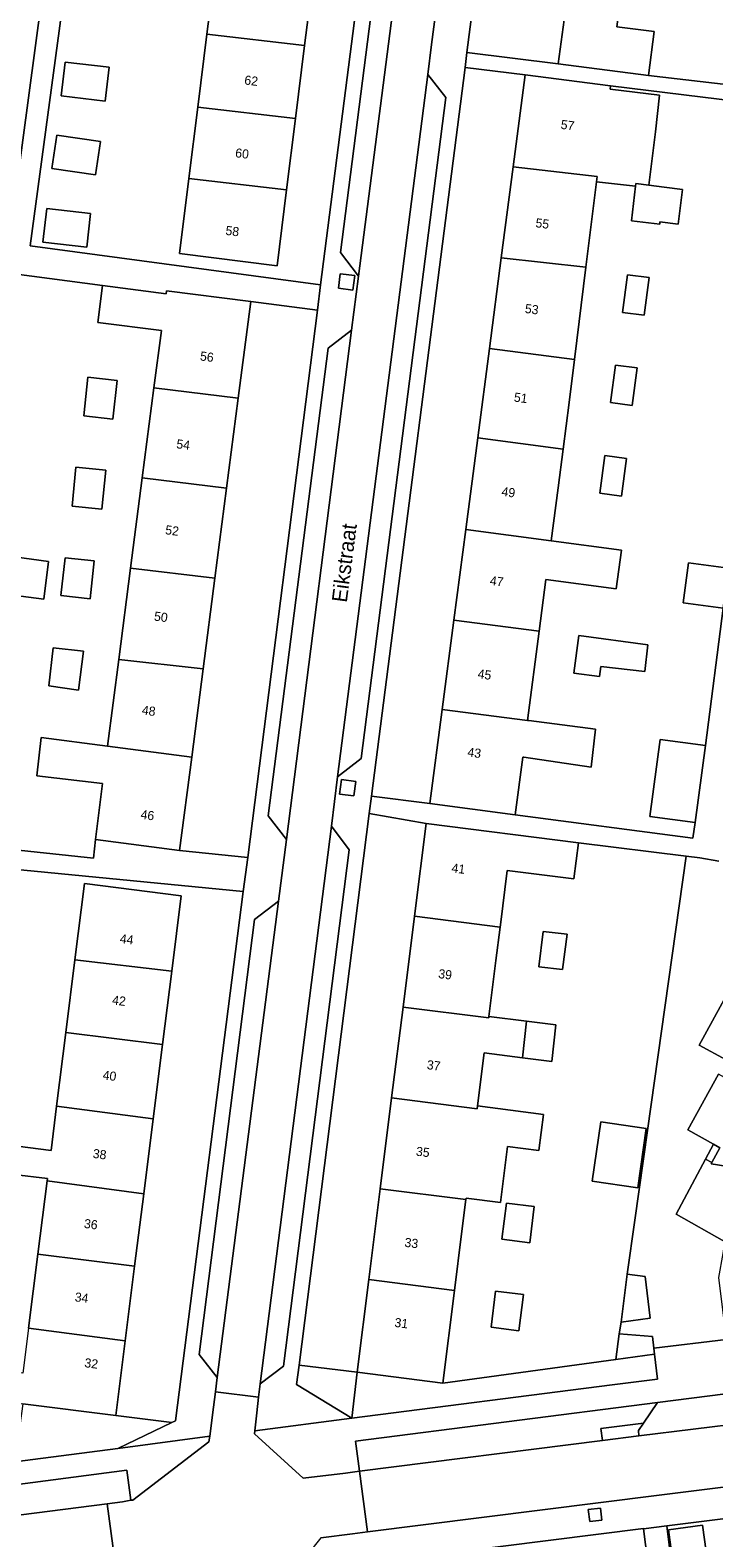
# Model space of a CAD drawing. Header units: metres. Extents: x 151448 to 154749, y 463108 to 465296.
# Tile 75 of 256: x 152814 to 152870, y 463740 to 463864. Entities that reach past the tile are written whole.
import ezdxf
from ezdxf.enums import TextEntityAlignment as Align

# ---------------------------------------------------------------- set-up
doc = ezdxf.new("R2010")
doc.units = ezdxf.units.M
for name, color, linetype, lineweight in [('B-PV-GR-BEPLANTING_CULTUUR_BODEMBEDEKKER-GV', 253, 'Continuous', 9), ('B-PV-GR-GROENVOORZIENING-GV', 253, 'Continuous', 9), ('B-PV-IE-TERREINAFSCHEIDING_KUNSTMATIG_HEKWERK-G', 253, 'Continuous', 9), ('B-PV-OG-BEBOUWING-GV', 1, 'Continuous', 9), ('B-PV-OG-BEBOUWING-T18', 2, 'Continuous', 9), ('B-PV-OG-TERREIN_BEGROEID-GV', 253, 'Continuous', 9), ('B-PV-OG-TERREIN_ERF-GV', 253, 'Continuous', 9), ('B-PV-OG-TOPOGRAFIE-T18', 2, 'Continuous', 9), ('B-PV-VH-OPENVERHARDING_BETONSTRAATSTEEN-GV', 253, 'Continuous', 9), ('B-PV-VH-OPENVERHARDING_STRAATBAKSTEEN-GV', 253, 'Continuous', 9), ('B-PV-VH-OPENVERHARDING_TEGEL-GV', 253, 'Continuous', 9)]:
    doc.layers.add(name, color=color, linetype=linetype, lineweight=lineweight)
doc.styles.add('Drong', font='txt', dxfattribs={"height": 1.8})

msp = doc.modelspace()

# ---------------------------------------------------------------- linework, layer by layer
at = {"layer": 'B-PV-GR-BEPLANTING_CULTUUR_BODEMBEDEKKER-GV', "flags": 128}
for points in [[(152840.035, 463749.74), (152861.462, 463752.477), (152864.963, 463752.924), (152865.203, 463752.955), (152864.952, 463755.017), (152861.751, 463754.579), (152847.517, 463752.632), (152840.469, 463753.517)], [(152840.035, 463749.74), (152840.469, 463753.517), (152835.685, 463754.117), (152835.479, 463752.499)], [(152801.212, 463744.715), (152820.76, 463747.251), (152825.203, 463749.384), (152820.589, 463749.964), (152812.929, 463750.928), (152812.555, 463748.135), (152804.166, 463747.182), (152801.479, 463746.772)]]:
    msp.add_lwpolyline(points, close=True, dxfattribs=at)
at = {"layer": 'B-PV-GR-GROENVOORZIENING-GV', "flags": 128}
for points in [[(152840.263, 463843.828), (152839.074, 463843.983), (152838.918, 463842.794), (152840.108, 463842.638)], [(152840.35, 463802.17), (152839.161, 463802.325), (152839.005, 463801.136), (152840.195, 463800.98)], [(152860.489, 463742.339), (152859.497, 463742.213), (152859.623, 463741.221), (152860.615, 463741.347)]]:
    msp.add_lwpolyline(points, close=True, dxfattribs=at)
at = {"layer": 'B-PV-IE-TERREINAFSCHEIDING_KUNSTMATIG_HEKWERK-G', "flags": 128}
msp.add_lwpolyline([(152820.589, 463749.964), (152825.203, 463749.384)], dxfattribs=at)
at = {"layer": 'B-PV-OG-BEBOUWING-GV', "flags": 128}
for points in [[(152862.666, 463870.636), (152854.837, 463871.537), (152854.024, 463865.359), (152857.495, 463864.903), (152857.019, 463861.285), (152864.455, 463860.307), (152864.932, 463863.926), (152861.836, 463864.331)], [(152828.873, 463869.92), (152828.095, 463863.712), (152836.14, 463862.789), (152836.917, 463868.988)], [(152827.341, 463857.7), (152835.384, 463856.765), (152836.14, 463862.789), (152828.095, 463863.712)], [(152816.414, 463861.407), (152816.09, 463858.623), (152819.706, 463858.201), (152820.031, 463860.985)], [(152861.336, 463859.458), (152854.306, 463860.378), (152853.311, 463852.779), (152860.22, 463851.98), (152860.172, 463851.565), (152863.376, 463851.205), (152863.4, 463851.42), (152864.484, 463851.286), (152865.025, 463855.664), (152865.369, 463858.694), (152861.299, 463859.176)], [(152835.384, 463856.765), (152827.341, 463857.7), (152826.604, 463851.822), (152834.648, 463850.893)], [(152815.723, 463855.392), (152815.333, 463852.647), (152818.928, 463852.137), (152819.318, 463854.881)], [(152859.302, 463844.53), (152860.172, 463851.565), (152860.22, 463851.98), (152853.311, 463852.779), (152852.333, 463845.306)], [(152826.604, 463851.822), (152825.83, 463845.654), (152833.865, 463844.647), (152834.648, 463850.893)], [(152865.397, 463848.249), (152866.901, 463848.062), (152867.257, 463850.932), (152865.754, 463851.124), (152864.484, 463851.286), (152863.4, 463851.42), (152863.376, 463851.205), (152863.051, 463848.34), (152865.375, 463848.07)], [(152814.589, 463846.581), (152818.194, 463846.166), (152818.515, 463848.952), (152814.91, 463849.368)], [(152858.361, 463836.934), (152859.302, 463844.53), (152852.333, 463845.306), (152851.354, 463837.829)], [(152823.73, 463834.599), (152830.677, 463833.752), (152831.706, 463841.689), (152824.765, 463842.589), (152824.733, 463842.341), (152819.491, 463843.023), (152819.123, 463839.979), (152824.342, 463839.321)], [(152862.324, 463840.798), (152864.108, 463840.564), (152864.514, 463843.664), (152862.731, 463843.898)], [(152850.391, 463830.478), (152857.42, 463829.549), (152857.922, 463833.382), (152858.361, 463836.934), (152851.354, 463837.829)], [(152817.952, 463832.279), (152820.357, 463832.016), (152820.704, 463835.198), (152818.299, 463835.46)], [(152861.333, 463833.37), (152863.116, 463833.136), (152863.523, 463836.236), (152861.739, 463836.469)], [(152822.767, 463827.165), (152829.715, 463826.324), (152830.677, 463833.752), (152823.73, 463834.599)], [(152850.391, 463830.478), (152849.4, 463822.91), (152856.43, 463821.99), (152857.002, 463826.363), (152857.42, 463829.549)], [(152819.438, 463824.595), (152819.757, 463827.801), (152817.312, 463828.045), (152816.992, 463824.839)], [(152860.441, 463825.913), (152862.224, 463825.679), (152862.631, 463828.779), (152860.847, 463829.013)], [(152829.715, 463826.324), (152822.767, 463827.165), (152821.806, 463819.751), (152828.754, 463818.912)], [(152849.4, 463822.91), (152848.424, 463815.454), (152855.458, 463814.564), (152856.012, 463818.794), (152861.799, 463818.036), (152862.227, 463821.231), (152856.43, 463821.99)], [(152809.578, 463817.848), (152814.67, 463817.18), (152815.061, 463820.283), (152810.023, 463820.977)], [(152818.816, 463820.33), (152816.412, 463820.599), (152816.065, 463817.493), (152818.47, 463817.224)], [(152820.832, 463812.226), (152827.787, 463811.448), (152828.754, 463818.912), (152821.806, 463819.751)], [(152870.593, 463816.444), (152871.041, 463819.735), (152867.751, 463820.183), (152867.303, 463816.892)], [(152854.495, 463807.207), (152855.458, 463814.564), (152848.424, 463815.454), (152847.462, 463808.106)], [(152817.924, 463812.908), (152815.424, 463813.181), (152815.082, 463810.054), (152817.518, 463809.685)], [(152858.313, 463811.101), (152860.407, 463810.83), (152860.516, 463811.641), (152864.137, 463811.235), (152864.408, 463813.424), (152858.705, 463814.182)], [(152820.832, 463812.226), (152819.904, 463805.067), (152826.844, 463804.168), (152827.787, 463811.448)], [(152846.447, 463800.353), (152853.477, 463799.432), (152854.098, 463804.172), (152854.174, 463804.162), (152859.739, 463803.35), (152860.091, 463806.486), (152854.605, 463807.189), (152854.495, 463807.207), (152847.462, 463808.106)], [(152826.844, 463804.168), (152819.904, 463805.067), (152814.44, 463805.786), (152814.1, 463802.642), (152819.506, 463801.998), (152818.909, 463797.39), (152825.849, 463796.491)], [(152869.133, 463805.132), (152865.416, 463805.632), (152864.565, 463799.298), (152868.282, 463798.799)], [(152858.684, 463797.125), (152846.14, 463798.7), (152845.182, 463791.07), (152852.232, 463790.185), (152852.254, 463790.364), (152852.816, 463794.84), (152858.31, 463794.15)], [(152817.231, 463787.483), (152825.192, 463786.539), (152825.976, 463792.766), (152818.022, 463793.767)], [(152844.243, 463783.589), (152851.293, 463782.704), (152851.308, 463782.826), (152851.885, 463787.423), (152852.232, 463790.185), (152845.182, 463791.07)], [(152855.428, 463786.913), (152857.371, 463786.679), (152857.753, 463789.605), (152855.791, 463789.829)], [(152825.192, 463786.539), (152817.231, 463787.483), (152816.478, 463781.493), (152824.433, 463780.503)], [(152870.854, 463779.244), (152874.615, 463777.228), (152874.509, 463777.034), (152887.778, 463774.886), (152888.91, 463781.783), (152870.983, 463784.766), (152868.615, 463780.445)], [(152850.931, 463779.824), (152854.091, 463779.427), (152854.406, 463782.437), (152851.308, 463782.826), (152851.293, 463782.704), (152844.243, 463783.589), (152843.304, 463776.108), (152850.353, 463775.224), (152850.382, 463775.452)], [(152854.091, 463779.427), (152856.497, 463779.125), (152856.813, 463782.135), (152854.406, 463782.437)], [(152816.478, 463781.493), (152815.715, 463775.432), (152823.664, 463774.394), (152824.433, 463780.503)], [(152886.644, 463767.98), (152887.778, 463774.886), (152874.509, 463777.034), (152873.939, 463775.985), (152870.21, 463778.067), (152867.695, 463773.473), (152869.794, 463772.304), (152870.317, 463772.013), (152869.668, 463770.797), (152869.611, 463770.69)], [(152842.366, 463768.627), (152849.414, 463767.743), (152849.43, 463767.869), (152852.271, 463767.51), (152852.851, 463772.11), (152855.432, 463771.784), (152855.813, 463774.754), (152850.382, 463775.452), (152850.353, 463775.224), (152843.304, 463776.108)], [(152814.941, 463769.279), (152822.887, 463768.226), (152823.664, 463774.394), (152815.715, 463775.432), (152815.257, 463771.794), (152812.497, 463772.139), (152812.2, 463769.817), (152814.965, 463769.471)], [(152864.273, 463773.605), (152860.525, 463774.14), (152859.826, 463769.246), (152863.575, 463768.711)], [(152870.841, 463756.228), (152881.661, 463757.52), (152882.543, 463761.338), (152885.487, 463760.931), (152886.644, 463767.98), (152869.611, 463770.69), (152869.668, 463770.797), (152869.141, 463771.076), (152866.721, 463766.527), (152870.721, 463764.283), (152870.585, 463763.31), (152870.226, 463761.333)], [(152822.887, 463768.226), (152814.941, 463769.279), (152814.182, 463763.248), (152822.137, 463762.267)], [(152849.059, 463764.916), (152849.414, 463767.743), (152842.366, 463768.627), (152841.427, 463761.147), (152848.475, 463760.262)], [(152855.051, 463767.16), (152852.762, 463767.449), (152852.387, 463764.472), (152854.675, 463764.183)], [(152813.413, 463757.143), (152821.364, 463756.119), (152822.137, 463762.267), (152814.182, 463763.248)], [(152840.469, 463753.517), (152847.517, 463752.632), (152848.475, 463760.262), (152841.427, 463761.147)], [(152854.149, 463759.92), (152851.86, 463760.209), (152851.485, 463757.232), (152853.773, 463756.943)], [(152821.364, 463756.119), (152813.413, 463757.143), (152812.948, 463753.447), (152811.997, 463753.566), (152811.737, 463751.494), (152812.687, 463751.375), (152812.636, 463750.965), (152812.657, 463750.962), (152812.929, 463750.928), (152820.589, 463749.964)], [(152869.745, 463734.814), (152868.907, 463740.918), (152866.092, 463740.532), (152866.93, 463734.428)]]:
    msp.add_lwpolyline(points, close=True, dxfattribs=at)
at = {"layer": 'B-PV-OG-TERREIN_BEGROEID-GV', "flags": 128}
for points in [[(152865.206, 463751.019), (152840.34, 463747.844), (152840.658, 463745.372), (152860.666, 463747.898), (152860.541, 463748.89), (152864.037, 463749.332)], [(152821.819, 463742.98), (152821.506, 463745.455), (152803.7, 463743.135), (152803.876, 463741.654), (152807.928, 463742.172), (152808.055, 463741.18), (152819.887, 463742.694), (152821.131, 463742.862)]]:
    msp.add_lwpolyline(points, close=True, dxfattribs=at)
at = {"layer": 'B-PV-OG-TERREIN_ERF-GV', "flags": 128}
for points in [[(152881.181, 463891.96), (152865.301, 463890.662), (152865.072, 463888.926), (152864.262, 463882.766), (152863.452, 463876.613), (152862.666, 463870.636), (152861.836, 463864.331), (152864.932, 463863.926), (152864.455, 463860.307), (152876.493, 463858.915)], [(152857.414, 463891.127), (152855.286, 463890.955), (152852.895, 463888.455), (152849.499, 463862.213), (152857.019, 463861.285), (152857.495, 463864.903), (152854.024, 463865.359), (152854.837, 463871.537), (152855.618, 463877.472), (152856.44, 463883.719), (152857.26, 463889.954)], [(152816.414, 463861.407), (152820.031, 463860.985), (152819.706, 463858.201), (152816.09, 463858.623)], [(152847.462, 463808.106), (152848.424, 463815.454), (152849.4, 463822.91), (152850.391, 463830.478), (152851.354, 463837.829), (152852.333, 463845.306), (152853.311, 463852.779), (152854.306, 463860.378), (152849.361, 463860.971), (152841.646, 463800.955), (152846.447, 463800.353)], [(152815.723, 463855.392), (152819.318, 463854.881), (152818.928, 463852.137), (152815.333, 463852.647)], [(152814.589, 463846.581), (152814.91, 463849.368), (152818.515, 463848.952), (152818.194, 463846.166)], [(152819.904, 463805.067), (152820.832, 463812.226), (152821.806, 463819.751), (152822.767, 463827.165), (152823.73, 463834.599), (152824.342, 463839.321), (152819.123, 463839.979), (152819.491, 463843.023), (152812.229, 463843.968), (152809.342, 463829.04), (152806.634, 463797.147), (152818.745, 463795.852), (152818.909, 463797.39), (152819.506, 463801.998), (152814.1, 463802.642), (152814.44, 463805.786)], [(152862.324, 463840.798), (152862.731, 463843.898), (152864.514, 463843.664), (152864.108, 463840.564)], [(152825.849, 463796.491), (152831.454, 463795.911), (152837.192, 463840.978), (152831.706, 463841.689), (152830.677, 463833.752), (152829.715, 463826.324), (152828.754, 463818.912), (152827.787, 463811.448), (152826.844, 463804.168)], [(152817.952, 463832.279), (152818.299, 463835.46), (152820.704, 463835.198), (152820.357, 463832.016)], [(152861.333, 463833.37), (152861.739, 463836.469), (152863.523, 463836.236), (152863.116, 463833.136)], [(152819.438, 463824.595), (152816.992, 463824.839), (152817.312, 463828.045), (152819.757, 463827.801)], [(152860.441, 463825.913), (152860.847, 463829.013), (152862.631, 463828.779), (152862.224, 463825.679)], [(152810.023, 463820.977), (152815.061, 463820.283), (152814.67, 463817.18), (152809.578, 463817.848)], [(152818.816, 463820.33), (152818.47, 463817.224), (152816.065, 463817.493), (152816.412, 463820.599)], [(152817.924, 463812.908), (152817.518, 463809.685), (152815.082, 463810.054), (152815.424, 463813.181)], [(152858.313, 463811.101), (152858.705, 463814.182), (152864.408, 463813.424), (152864.137, 463811.235), (152860.516, 463811.641), (152860.407, 463810.83)], [(152846.14, 463798.7), (152841.455, 463799.533), (152835.685, 463754.117), (152840.469, 463753.517), (152841.427, 463761.147), (152842.366, 463768.627), (152843.304, 463776.108), (152844.243, 463783.589), (152845.182, 463791.07)], [(152861.751, 463754.579), (152862.04, 463756.682), (152862.195, 463757.633), (152862.696, 463761.589), (152863.327, 463766.055), (152864.371, 463773.443), (152867.56, 463796.011), (152858.684, 463797.125), (152858.31, 463794.15), (152852.816, 463794.84), (152852.254, 463790.364), (152852.232, 463790.185), (152851.885, 463787.423), (152851.308, 463782.826), (152854.406, 463782.437), (152856.813, 463782.135), (152856.497, 463779.125), (152854.091, 463779.427), (152850.931, 463779.824), (152850.382, 463775.452), (152855.813, 463774.754), (152855.432, 463771.784), (152852.851, 463772.11), (152852.271, 463767.51), (152849.43, 463767.869), (152849.414, 463767.743), (152849.059, 463764.916), (152848.475, 463760.262), (152847.517, 463752.632)], [(152855.428, 463786.913), (152855.791, 463789.829), (152857.753, 463789.605), (152857.371, 463786.679)], [(152864.273, 463773.605), (152863.575, 463768.711), (152859.826, 463769.246), (152860.525, 463774.14)], [(152869.794, 463772.304), (152869.141, 463771.076), (152869.668, 463770.797), (152870.317, 463772.013)], [(152855.051, 463767.16), (152854.675, 463764.183), (152852.387, 463764.472), (152852.762, 463767.449)], [(152862.195, 463757.633), (152864.579, 463757.975), (152864.183, 463761.401), (152862.696, 463761.589)], [(152854.149, 463759.92), (152853.773, 463756.943), (152851.485, 463757.232), (152851.86, 463760.209)], [(152862.04, 463756.682), (152861.751, 463754.579), (152864.952, 463755.017), (152864.891, 463755.518), (152864.777, 463756.456)], [(152866.092, 463740.532), (152868.907, 463740.918), (152869.745, 463734.814), (152866.93, 463734.428)]]:
    msp.add_lwpolyline(points, close=True, dxfattribs=at)
for points in [[(152816.575, 463868.913), (152813.553, 463846.273), (152837.45, 463843.075), (152843.161, 463887.498)], [(152811.841, 463846.776), (152816.593, 463882.306), (152815.39, 463882.401), (152815.049, 463878.084), (152811.034, 463878.401)], [(152836.917, 463868.988), (152836.14, 463862.789), (152835.384, 463856.765), (152834.648, 463850.893), (152833.865, 463844.647), (152825.83, 463845.654), (152826.604, 463851.822), (152827.341, 463857.7), (152828.095, 463863.712), (152828.873, 463869.92)], [(152876.493, 463858.915), (152864.455, 463860.307), (152857.019, 463861.285), (152849.499, 463862.213), (152849.361, 463860.971), (152854.306, 463860.378), (152861.336, 463859.458), (152876.316, 463857.627)], [(152876.316, 463857.627), (152861.336, 463859.458), (152861.299, 463859.176), (152865.369, 463858.694), (152865.025, 463855.664), (152864.484, 463851.286), (152865.754, 463851.124), (152867.257, 463850.932), (152866.901, 463848.062), (152865.397, 463848.249), (152865.375, 463848.07), (152863.051, 463848.34), (152863.376, 463851.205), (152860.172, 463851.565), (152859.302, 463844.53), (152858.361, 463836.934), (152857.922, 463833.382), (152857.42, 463829.549), (152857.002, 463826.363), (152856.43, 463821.99), (152862.227, 463821.231), (152861.799, 463818.036), (152856.012, 463818.794), (152855.458, 463814.564), (152854.495, 463807.207), (152854.605, 463807.189), (152860.091, 463806.486), (152859.739, 463803.35), (152854.174, 463804.162), (152854.098, 463804.172), (152853.477, 463799.432), (152868.109, 463797.515), (152868.282, 463798.799), (152864.565, 463799.298), (152865.416, 463805.632), (152869.133, 463805.132), (152870.593, 463816.444), (152867.303, 463816.892), (152867.751, 463820.183), (152871.041, 463819.735)], [(152870.593, 463816.444), (152869.133, 463805.132), (152868.282, 463798.799), (152868.109, 463797.515), (152853.477, 463799.432), (152846.447, 463800.353), (152841.646, 463800.955), (152841.455, 463799.533), (152846.14, 463798.7), (152858.684, 463797.125), (152867.56, 463796.011), (152868.668, 463795.872), (152870.236, 463795.615)], [(152812.497, 463772.139), (152815.257, 463771.794), (152815.715, 463775.432), (152816.478, 463781.493), (152817.231, 463787.483), (152818.022, 463793.767), (152825.976, 463792.766), (152825.192, 463786.539), (152824.433, 463780.503), (152823.664, 463774.394), (152822.887, 463768.226), (152822.137, 463762.267), (152821.364, 463756.119), (152820.589, 463749.964), (152825.203, 463749.384), (152825.505, 463749.529), (152831.069, 463793.099), (152806.785, 463795.471)], [(152813.413, 463757.143), (152814.182, 463763.248), (152814.941, 463769.279), (152814.965, 463769.471), (152812.2, 463769.817)], [(152899.692, 463654.32), (152888.453, 463741.671), (152886.614, 463743.44), (152886.592, 463743.462), (152865.96, 463740.875), (152865.959, 463740.864), (152868.583, 463719.626)], [(152864.903, 463733.969), (152864.053, 463740.627), (152864.051, 463740.643), (152840.943, 463737.748)]]:
    msp.add_lwpolyline(points, dxfattribs=at)
at = {"layer": 'B-PV-VH-OPENVERHARDING_BETONSTRAATSTEEN-GV', "flags": 128}
for points in [[(152846.466, 463889.512), (152844.499, 463887.958), (152839.101, 463845.725), (152840.577, 463843.775)], [(152846.295, 463860.396), (152838.854, 463802.555), (152840.803, 463804.066), (152847.753, 463858.492)], [(152834.635, 463797.393), (152840.01, 463839.341), (152838.063, 463837.862), (152833.129, 463799.346)], [(152838.345, 463798.484), (152832.468, 463752.577), (152834.405, 463754.031), (152839.818, 463796.552)], [(152833.988, 463792.305), (152832.023, 463790.817), (152827.453, 463754.974), (152828.949, 463753.089)]]:
    msp.add_lwpolyline(points, close=True, dxfattribs=at)
at = {"layer": 'B-PV-VH-OPENVERHARDING_STRAATBAKSTEEN-GV', "flags": 128}
for points in [[(152840.01, 463839.341), (152834.635, 463797.393), (152833.988, 463792.305), (152828.949, 463753.089), (152828.807, 463751.895), (152832.341, 463751.477), (152832.468, 463752.577), (152838.345, 463798.484), (152838.854, 463802.555), (152846.295, 463860.396), (152846.597, 463862.877), (152847.112, 463866.84), (152847.534, 463870.144), (152849.913, 463889.002), (152849.906, 463889.011), (152849.916, 463889.045), (152849.948, 463889.15), (152846.466, 463889.512), (152840.577, 463843.775)], [(152840.263, 463843.828), (152840.108, 463842.638), (152838.918, 463842.794), (152839.074, 463843.983)], [(152840.35, 463802.17), (152840.195, 463800.98), (152839.005, 463801.136), (152839.161, 463802.325)], [(152840.658, 463745.372), (152841.312, 463740.389), (152865.117, 463743.366), (152868.615, 463743.824), (152876.935, 463744.856), (152885.009, 463745.875), (152885.313, 463745.913), (152884.521, 463750.899), (152878.697, 463750.159), (152875.593, 463749.764), (152872.605, 463749.384), (152863.665, 463748.277), (152860.666, 463747.898)], [(152872.605, 463749.384), (152872.521, 463749.816), (152870.788, 463751.733), (152865.206, 463751.019), (152864.037, 463749.332), (152863.621, 463748.731), (152863.665, 463748.277)], [(152820.527, 463737.797), (152819.887, 463742.694), (152808.055, 463741.18), (152803.994, 463740.661), (152799.84, 463740.156), (152796.257, 463739.719), (152796.194, 463739.711), (152782.442, 463737.973), (152783.067, 463733.026)], [(152860.489, 463742.339), (152860.615, 463741.347), (152859.623, 463741.221), (152859.497, 463742.213)]]:
    msp.add_lwpolyline(points, close=True, dxfattribs=at)
for points in [[(152843.161, 463887.498), (152837.45, 463843.075), (152837.192, 463840.978), (152831.454, 463795.911), (152831.069, 463793.099), (152825.505, 463749.529), (152825.203, 463749.384), (152820.76, 463747.251), (152828.324, 463748.267), (152828.635, 463750.65), (152828.807, 463751.895), (152828.949, 463753.089), (152827.453, 463754.974), (152832.023, 463790.817), (152833.988, 463792.305), (152834.635, 463797.393), (152833.129, 463799.346), (152838.063, 463837.862), (152840.01, 463839.341), (152840.577, 463843.775), (152839.101, 463845.725), (152844.499, 463887.958)], [(152847.112, 463866.84), (152846.597, 463862.877), (152846.295, 463860.396), (152847.753, 463858.492), (152840.803, 463804.066), (152838.854, 463802.555), (152838.345, 463798.484), (152839.818, 463796.552), (152834.405, 463754.031), (152832.468, 463752.577), (152832.341, 463751.477), (152832.193, 463750.188), (152832.027, 463748.707), (152840.035, 463749.74), (152835.479, 463752.499), (152835.685, 463754.117), (152841.455, 463799.533), (152841.646, 463800.955), (152849.361, 463860.971), (152849.499, 463862.213), (152852.895, 463888.455)], [(152870.236, 463795.615), (152868.668, 463795.872), (152867.56, 463796.011), (152864.371, 463773.443), (152863.327, 463766.055), (152862.696, 463761.589), (152864.183, 463761.401), (152864.579, 463757.975), (152862.195, 463757.633), (152862.04, 463756.682), (152864.777, 463756.456), (152864.891, 463755.518), (152870.841, 463756.228)], [(152870.854, 463779.244), (152868.615, 463780.445), (152870.983, 463784.766)], [(152870.721, 463764.283), (152866.721, 463766.527), (152869.141, 463771.076), (152869.794, 463772.304), (152867.695, 463773.473), (152870.21, 463778.067)], [(152870.841, 463756.228), (152864.891, 463755.518), (152864.952, 463755.017), (152865.203, 463752.955), (152864.963, 463752.924), (152861.462, 463752.477), (152840.035, 463749.74), (152832.027, 463748.707), (152831.998, 463748.453), (152836.01, 463744.794), (152839.51, 463745.215), (152840.658, 463745.372), (152840.34, 463747.844), (152865.206, 463751.019), (152870.788, 463751.733)], [(152837.461, 463739.872), (152840.079, 463740.213), (152841.312, 463740.389), (152840.658, 463745.372), (152839.51, 463745.215), (152836.01, 463744.794), (152831.998, 463748.453), (152832.027, 463748.707), (152832.193, 463750.188), (152832.341, 463751.477), (152828.807, 463751.895), (152828.635, 463750.65), (152828.324, 463748.267), (152828.26, 463747.78), (152821.986, 463742.989), (152821.819, 463742.98), (152821.131, 463742.862), (152819.887, 463742.694), (152820.527, 463737.797)], [(152779.493, 463737.614), (152780.699, 463737.753), (152780.394, 463740.117), (152795.86, 463742.125), (152796.257, 463739.719), (152799.84, 463740.156), (152803.994, 463740.661), (152803.876, 463741.654), (152803.7, 463743.135), (152821.506, 463745.455), (152821.819, 463742.98), (152821.986, 463742.989), (152828.26, 463747.78), (152828.324, 463748.267), (152820.76, 463747.251), (152801.212, 463744.715), (152799.113, 463744.433), (152787.654, 463742.96), (152781.118, 463742.12), (152773.582, 463740.944)], [(152886.739, 463746.089), (152885.313, 463745.913), (152885.009, 463745.875), (152883.967, 463744.545), (152878.206, 463743.846), (152876.935, 463744.856), (152868.615, 463743.824), (152865.117, 463743.366), (152841.312, 463740.389), (152840.079, 463740.213), (152837.461, 463739.872), (152835.234, 463737.046), (152840.943, 463737.748), (152864.051, 463740.643), (152864.053, 463740.627), (152865.959, 463740.864)], [(152865.959, 463740.864), (152865.96, 463740.875), (152886.592, 463743.462), (152886.614, 463743.44), (152888.934, 463743.746), (152889.739, 463743.853), (152890.607, 463743.969)]]:
    msp.add_lwpolyline(points, dxfattribs=at)
at = {"layer": 'B-PV-VH-OPENVERHARDING_TEGEL-GV', "flags": 128}
for points in [[(152812.229, 463843.968), (152819.491, 463843.023), (152824.733, 463842.341), (152824.765, 463842.589), (152831.706, 463841.689), (152837.192, 463840.978), (152837.45, 463843.075), (152813.553, 463846.273), (152816.575, 463868.913), (152816.882, 463871.217), (152819, 463887.084), (152815.296, 463886.709), (152815.286, 463886.884), (152815.237, 463887.722), (152812.973, 463887.558)], [(152812.747, 463882.609), (152815.39, 463882.401), (152816.593, 463882.306), (152811.841, 463846.776)], [(152806.785, 463795.471), (152831.069, 463793.099), (152831.454, 463795.911), (152825.849, 463796.491), (152818.909, 463797.39), (152818.745, 463795.852), (152806.634, 463797.147)]]:
    msp.add_lwpolyline(points, dxfattribs=at)
for points in [[(152860.666, 463747.898), (152863.665, 463748.277), (152863.621, 463748.731), (152864.037, 463749.332), (152860.541, 463748.89)], [(152875.567, 463650.118), (152875.66, 463648.446), (152878.176, 463648.785), (152877.868, 463650.764), (152872.906, 463686.694), (152868.945, 463716.554), (152868.583, 463719.626), (152865.959, 463740.864), (152864.053, 463740.627), (152864.903, 463733.969), (152865.634, 463728.232), (152872.463, 463674.654), (152872.933, 463670.984), (152872.931, 463670.984), (152874.411, 463659.376), (152874.729, 463656.879), (152875.549, 463650.444)]]:
    msp.add_lwpolyline(points, close=True, dxfattribs=at)

# ---------------------------------------------------------------- texts
at = {"layer": 'B-PV-OG-BEBOUWING-T18', "style": 'Drong'}
for s, rotation, p in [('62', 352.8, (152831.744, 463859.887)), ('57', 352.5, (152857.795, 463856.217)), ('60', 352.9, (152830.992, 463853.889)), ('58', 352.9, (152830.191, 463847.497)), ('55', 352.9, (152855.715, 463848.118)), ('53', 352.9, (152854.842, 463841.066)), ('56', 352.6, (152828.095, 463837.155)), ('51', 352.5, (152853.937, 463833.761)), ('54', 352.6, (152826.146, 463829.912)), ('49', 352.5, (152852.92, 463825.995)), ('52', 352.6, (152825.23, 463822.84)), ('47', 352.5, (152851.961, 463818.663)), ('50', 352.6, (152824.308, 463815.73)), ('45', 352.5, (152850.955, 463810.98)), ('48', 352.6, (152823.307, 463808)), ('43', 352.5, (152850.112, 463804.54)), ('46', 352.6, (152823.203, 463799.405)), ('41', 352.8, (152848.804, 463794.998)), ('44', 352.8, (152821.493, 463789.178)), ('39', 352.8, (152847.712, 463786.292)), ('42', 352.8, (152820.857, 463784.129)), ('40', 352.8, (152820.079, 463777.943)), ('37', 352.8, (152846.77, 463778.794)), ('38', 352.8, (152819.265, 463771.481)), ('35', 352.8, (152845.875, 463771.664)), ('36', 352.8, (152818.539, 463765.712)), ('33', 352.8, (152844.933, 463764.164)), ('34', 352.8, (152817.779, 463759.669)), ('31', 352.8, (152844.105, 463757.568)), ('32', 352.8, (152818.575, 463754.249))]:
    msp.add_text(s, height=0.75, rotation=rotation, dxfattribs=at).set_placement(p, align=Align.MIDDLE)
at = {"layer": 'B-PV-OG-TOPOGRAFIE-T18', "style": 'Drong'}
msp.add_text('Eikstraat', height=1.25, rotation=82.6, dxfattribs=at).set_placement((152839.382, 463820.172), align=Align.MIDDLE)

doc.saveas('drawing.dxf')
